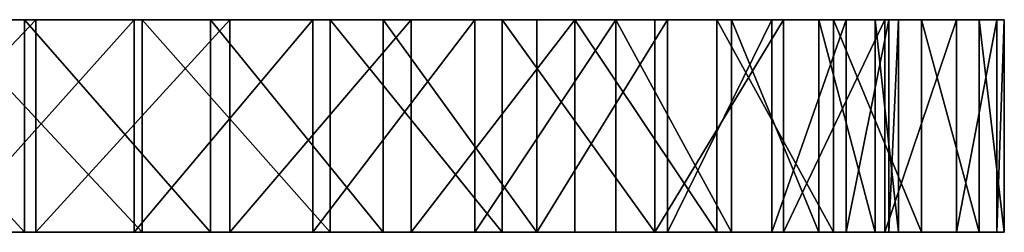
# Model space of a CAD drawing. Extents: x 0.1 to 18.1, y -11 to 0.
# Tile 3 of 3: x 11.1 to 18.1, y -10.4 to -8.9. Entities that reach past the tile are written whole.
import ezdxf

# ---------------------------------------------------------------- set-up
doc = ezdxf.new("R2010")
doc.units = 0
doc.header["$LTSCALE"] = 2.54
doc.layers.get('0').update_dxf_attribs({"color": 13, "linetype": 'CONTINUOUS'})

# ---------------------------------------------------------------- blocks, each defined once
blk = doc.blocks.new('CIRCOLO_LED_XS_STL')
at = {"color": 0}
for p, q in [((9.7866, -8.9499, 0.963), (11.1599, -8.9499, 1.1975)), ((9.7866, -8.9499, 0.963), (11.1599, -8.9499, 1.1975)), ((11.2393, -8.9499, 0.444), (9.8127, -8.9499, 0.2126)), ((11.2393, -8.9499, 0.444), (9.8127, -8.9499, 0.2126)), ((11.9337, -8.9499, 16.928), (10.59, -8.9499, 17.2961)), ((10.59, -8.9499, 18.0577), (11.9912, -8.9499, 17.7032)), ((10.59, -8.9499, 18.0577), (11.9912, -8.9499, 17.7032)), ((11.9337, -8.9499, 16.928), (10.59, -8.9499, 17.2961)), ((11.1599, -8.9499, 1.1975), (12.4742, -8.9499, 1.6596)), ((11.1599, -8.9499, 1.1975), (12.4742, -8.9499, 1.6596)), ((11.1599, -8.9499, 1.1975), (11.1599, -10.4499, 1.1975)), ((11.1599, -8.9499, 1.1975), (11.1599, -10.4499, 1.1975)), ((12.6106, -8.9499, 0.9007), (11.2393, -8.9499, 0.444)), ((11.2393, -8.9499, 0.444), (11.2393, -10.4499, 0.444)), ((12.6106, -8.9499, 0.9007), (11.2393, -8.9499, 0.444)), ((11.2393, -8.9499, 0.444), (11.2393, -10.4499, 0.444)), ((13.1963, -8.9499, 16.3391), (11.9337, -8.9499, 16.928)), ((11.9337, -8.9499, 16.928), (11.9337, -10.4499, 16.928)), ((11.9337, -8.9499, 16.928), (11.9337, -10.4499, 16.928)), ((13.1963, -8.9499, 16.3391), (11.9337, -8.9499, 16.928)), ((11.9912, -8.9499, 17.7032), (13.3175, -8.9499, 17.1289)), ((11.9912, -8.9499, 17.7032), (13.3175, -8.9499, 17.1289)), ((11.9912, -8.9499, 17.7032), (11.9912, -10.4499, 17.7032)), ((11.9912, -8.9499, 17.7032), (11.9912, -10.4499, 17.7032)), ((12.4742, -8.9499, 1.6596), (13.692, -8.9499, 2.3364)), ((12.4742, -8.9499, 1.6596), (13.692, -8.9499, 2.3364)), ((12.4742, -8.9499, 1.6596), (12.4742, -10.4499, 1.6596)), ((12.4742, -8.9499, 1.6596), (12.4742, -10.4499, 1.6596)), ((13.8911, -8.9499, 1.5711), (12.6106, -8.9499, 0.9007)), ((12.6106, -8.9499, 0.9007), (12.6106, -10.4499, 0.9007)), ((13.8911, -8.9499, 1.5711), (12.6106, -8.9499, 0.9007)), ((12.6106, -8.9499, 0.9007), (12.6106, -10.4499, 0.9007)), ((14.3418, -8.9499, 15.5461), (13.1963, -8.9499, 16.3391)), ((13.1963, -8.9499, 16.3391), (13.1963, -10.4499, 16.3391)), ((13.1963, -8.9499, 16.3391), (13.1963, -10.4499, 16.3391)), ((14.3418, -8.9499, 15.5461), (13.1963, -8.9499, 16.3391)), ((13.3175, -8.9499, 17.1289), (14.5348, -8.9499, 16.3497)), ((13.3175, -8.9499, 17.1289), (14.5348, -8.9499, 16.3497)), ((13.3175, -8.9499, 17.1289), (13.3175, -10.4499, 17.1289)), ((13.3175, -8.9499, 17.1289), (13.3175, -10.4499, 17.1289)), ((13.692, -8.9499, 2.3364), (14.7785, -8.9499, 3.2084)), ((13.692, -8.9499, 2.3364), (14.7785, -8.9499, 3.2084)), ((13.692, -8.9499, 2.3364), (13.692, -10.4499, 2.3364)), ((13.692, -8.9499, 2.3364), (13.692, -10.4499, 2.3364)), ((15.0477, -8.9499, 2.4378), (13.8911, -8.9499, 1.5711)), ((13.8911, -8.9499, 1.5711), (13.8911, -10.4499, 1.5711)), ((15.0477, -8.9499, 2.4378), (13.8911, -8.9499, 1.5711)), ((13.8911, -8.9499, 1.5711), (13.8911, -10.4499, 1.5711)), ((15.3375, -8.9499, 14.5717), (14.3418, -8.9499, 15.5461)), ((14.3418, -8.9499, 15.5461), (14.3418, -10.4499, 15.5461)), ((14.3418, -8.9499, 15.5461), (14.3418, -10.4499, 15.5461)), ((15.3375, -8.9499, 14.5717), (14.3418, -8.9499, 15.5461)), ((14.5348, -8.9499, 16.3497), (15.6117, -8.9499, 15.3858)), ((14.5348, -8.9499, 16.3497), (15.6117, -8.9499, 15.3858)), ((14.5348, -8.9499, 16.3497), (14.5348, -10.4499, 16.3497)), ((14.5348, -8.9499, 16.3497), (14.5348, -10.4499, 16.3497)), ((14.7785, -8.9499, 3.2084), (15.7028, -8.9499, 4.2507)), ((14.7785, -8.9499, 3.2084), (15.7028, -8.9499, 4.2507)), ((14.7785, -8.9499, 3.2084), (14.7785, -10.4499, 3.2084)), ((14.7785, -8.9499, 3.2084), (14.7785, -10.4499, 3.2084)), ((16.0507, -8.9499, 3.4784), (15.0477, -8.9499, 2.4378)), ((15.0477, -8.9499, 2.4378), (15.0477, -10.4499, 2.4378)), ((16.0507, -8.9499, 3.4784), (15.0477, -8.9499, 2.4378)), ((15.0477, -8.9499, 2.4378), (15.0477, -10.4499, 2.4378)), ((16.155, -8.9499, 13.4436), (15.3375, -8.9499, 14.5717)), ((15.3375, -8.9499, 14.5717), (15.3375, -10.4499, 14.5717)), ((15.3375, -8.9499, 14.5717), (15.3375, -10.4499, 14.5717)), ((16.155, -8.9499, 13.4436), (15.3375, -8.9499, 14.5717)), ((15.6117, -8.9499, 15.3858), (16.5204, -8.9499, 14.2618)), ((15.6117, -8.9499, 15.3858), (16.5204, -8.9499, 14.2618)), ((15.6117, -8.9499, 15.3858), (15.6117, -10.4499, 15.3858)), ((15.6117, -8.9499, 15.3858), (15.6117, -10.4499, 15.3858)), ((15.7028, -8.9499, 4.2507), (16.4386, -8.9499, 5.4338)), ((15.7028, -8.9499, 4.2507), (16.4386, -8.9499, 5.4338)), ((15.7028, -8.9499, 4.2507), (15.7028, -10.4499, 4.2507)), ((15.7028, -8.9499, 4.2507), (15.7028, -10.4499, 4.2507)), ((16.8742, -8.9499, 4.6662), (16.0507, -8.9499, 3.4784)), ((16.0507, -8.9499, 3.4784), (16.0507, -10.4499, 3.4784)), ((16.8742, -8.9499, 4.6662), (16.0507, -8.9499, 3.4784)), ((16.0507, -8.9499, 3.4784), (16.0507, -10.4499, 3.4784)), ((16.7711, -8.9499, 12.194), (16.155, -8.9499, 13.4436)), ((16.155, -8.9499, 13.4436), (16.155, -10.4499, 13.4436)), ((16.155, -8.9499, 13.4436), (16.155, -10.4499, 13.4436)), ((16.7711, -8.9499, 12.194), (16.155, -8.9499, 13.4436)), ((16.4386, -8.9499, 5.4338), (16.9648, -8.9499, 6.7238)), ((16.4386, -8.9499, 5.4338), (16.9648, -8.9499, 6.7238)), ((16.4386, -8.9499, 5.4338), (16.4386, -10.4499, 5.4338)), ((16.4386, -8.9499, 5.4338), (16.4386, -10.4499, 5.4338)), ((16.5204, -8.9499, 14.2618), (17.2375, -8.9499, 13.0069)), ((16.5204, -8.9499, 14.2618), (17.2375, -8.9499, 13.0069)), ((16.5204, -8.9499, 14.2618), (16.5204, -10.4499, 14.2618)), ((16.5204, -8.9499, 14.2618), (16.5204, -10.4499, 14.2618)), ((17.1682, -8.9499, 10.8586), (16.7711, -8.9499, 12.194)), ((16.7711, -8.9499, 12.194), (16.7711, -10.4499, 12.194)), ((16.7711, -8.9499, 12.194), (16.7711, -10.4499, 12.194)), ((17.1682, -8.9499, 10.8586), (16.7711, -8.9499, 12.194)), ((17.4969, -8.9499, 5.9705), (16.8742, -8.9499, 4.6662)), ((16.8742, -8.9499, 4.6662), (16.8742, -10.4499, 4.6662)), ((17.4969, -8.9499, 5.9705), (16.8742, -8.9499, 4.6662)), ((16.8742, -8.9499, 4.6662), (16.8742, -10.4499, 4.6662)), ((16.9648, -8.9499, 6.7238), (17.2664, -8.9499, 8.0839)), ((16.9648, -8.9499, 6.7238), (17.2664, -8.9499, 8.0839)), ((16.9648, -8.9499, 6.7238), (16.9648, -10.4499, 6.7238)), ((16.9648, -8.9499, 6.7238), (16.9648, -10.4499, 6.7238)), ((17.3348, -8.9499, 9.4754), (17.1682, -8.9499, 10.8586)), ((17.1682, -8.9499, 10.8586), (17.1682, -10.4499, 10.8586)), ((17.1682, -8.9499, 10.8586), (17.1682, -10.4499, 10.8586)), ((17.3348, -8.9499, 9.4754), (17.1682, -8.9499, 10.8586)), ((17.2375, -8.9499, 13.0069), (17.7445, -8.9499, 11.6534)), ((17.2375, -8.9499, 13.0069), (17.7445, -8.9499, 11.6534)), ((17.2375, -8.9499, 13.0069), (17.2375, -10.4499, 13.0069)), ((17.2375, -8.9499, 13.0069), (17.2375, -10.4499, 13.0069)), ((17.2664, -8.9499, 8.0839), (17.3348, -8.9499, 9.4754)), ((17.2664, -8.9499, 8.0839), (17.3348, -8.9499, 9.4754)), ((17.2664, -8.9499, 8.0839), (17.2664, -10.4499, 8.0839)), ((17.2664, -8.9499, 8.0839), (17.2664, -10.4499, 8.0839)), ((17.3348, -8.9499, 9.4754), (17.3348, -10.4499, 9.4754)), ((17.3348, -8.9499, 9.4754), (17.3348, -10.4499, 9.4754)), ((17.9028, -8.9499, 7.3577), (17.4969, -8.9499, 5.9705)), ((17.4969, -8.9499, 5.9705), (17.4969, -10.4499, 5.9705)), ((17.9028, -8.9499, 7.3577), (17.4969, -8.9499, 5.9705)), ((17.4969, -8.9499, 5.9705), (17.4969, -10.4499, 5.9705)), ((17.7445, -8.9499, 11.6534), (18.0282, -8.9499, 10.2362)), ((17.7445, -8.9499, 11.6534), (18.0282, -8.9499, 10.2362)), ((17.7445, -8.9499, 11.6534), (17.7445, -10.4499, 11.6534)), ((17.7445, -8.9499, 11.6534), (17.7445, -10.4499, 11.6534)), ((18.0815, -8.9499, 8.7919), (17.9028, -8.9499, 7.3577)), ((17.9028, -8.9499, 7.3577), (17.9028, -10.4499, 7.3577)), ((18.0815, -8.9499, 8.7919), (17.9028, -8.9499, 7.3577)), ((17.9028, -8.9499, 7.3577), (17.9028, -10.4499, 7.3577)), ((18.0282, -8.9499, 10.2362), (18.0815, -8.9499, 8.7919)), ((18.0282, -8.9499, 10.2362), (18.0815, -8.9499, 8.7919)), ((18.0282, -8.9499, 10.2362), (18.0282, -10.4499, 10.2362)), ((18.0282, -8.9499, 10.2362), (18.0282, -10.4499, 10.2362)), ((18.0815, -8.9499, 8.7919), (18.0815, -10.4499, 8.7919)), ((18.0815, -8.9499, 8.7919), (18.0815, -10.4499, 8.7919)), ((11.1599, -10.4499, 1.1975), (9.7866, -10.4499, 0.963)), ((11.1599, -10.4499, 1.1975), (9.7866, -10.4499, 0.963)), ((9.8127, -10.4499, 0.2126), (11.2393, -10.4499, 0.444)), ((9.8127, -10.4499, 0.2126), (11.2393, -10.4499, 0.444)), ((11.9912, -10.4499, 17.7032), (10.59, -10.4499, 18.0577)), ((10.59, -10.4499, 17.2961), (11.9337, -10.4499, 16.928)), ((11.9912, -10.4499, 17.7032), (10.59, -10.4499, 18.0577)), ((10.59, -10.4499, 17.2961), (11.9337, -10.4499, 16.928)), ((12.4742, -10.4499, 1.6596), (11.1599, -10.4499, 1.1975)), ((12.4742, -10.4499, 1.6596), (11.1599, -10.4499, 1.1975)), ((11.2393, -10.4499, 0.444), (12.6106, -10.4499, 0.9007)), ((11.2393, -10.4499, 0.444), (12.6106, -10.4499, 0.9007)), ((11.9337, -10.4499, 16.928), (13.1963, -10.4499, 16.3391)), ((11.9337, -10.4499, 16.928), (13.1963, -10.4499, 16.3391)), ((13.3175, -10.4499, 17.1289), (11.9912, -10.4499, 17.7032)), ((13.3175, -10.4499, 17.1289), (11.9912, -10.4499, 17.7032)), ((13.692, -10.4499, 2.3364), (12.4742, -10.4499, 1.6596)), ((13.692, -10.4499, 2.3364), (12.4742, -10.4499, 1.6596)), ((12.6106, -10.4499, 0.9007), (13.8911, -10.4499, 1.5711)), ((12.6106, -10.4499, 0.9007), (13.8911, -10.4499, 1.5711)), ((13.1963, -10.4499, 16.3391), (14.3418, -10.4499, 15.5461)), ((13.1963, -10.4499, 16.3391), (14.3418, -10.4499, 15.5461)), ((14.5348, -10.4499, 16.3497), (13.3175, -10.4499, 17.1289)), ((14.5348, -10.4499, 16.3497), (13.3175, -10.4499, 17.1289)), ((14.7785, -10.4499, 3.2084), (13.692, -10.4499, 2.3364)), ((14.7785, -10.4499, 3.2084), (13.692, -10.4499, 2.3364)), ((13.8911, -10.4499, 1.5711), (15.0477, -10.4499, 2.4378)), ((13.8911, -10.4499, 1.5711), (15.0477, -10.4499, 2.4378)), ((14.3418, -10.4499, 15.5461), (15.3375, -10.4499, 14.5717)), ((14.3418, -10.4499, 15.5461), (15.3375, -10.4499, 14.5717)), ((15.6117, -10.4499, 15.3858), (14.5348, -10.4499, 16.3497)), ((15.6117, -10.4499, 15.3858), (14.5348, -10.4499, 16.3497)), ((15.7028, -10.4499, 4.2507), (14.7785, -10.4499, 3.2084)), ((15.7028, -10.4499, 4.2507), (14.7785, -10.4499, 3.2084)), ((15.0477, -10.4499, 2.4378), (16.0507, -10.4499, 3.4784)), ((15.0477, -10.4499, 2.4378), (16.0507, -10.4499, 3.4784)), ((15.3375, -10.4499, 14.5717), (16.155, -10.4499, 13.4436)), ((15.3375, -10.4499, 14.5717), (16.155, -10.4499, 13.4436)), ((16.5204, -10.4499, 14.2618), (15.6117, -10.4499, 15.3858)), ((16.5204, -10.4499, 14.2618), (15.6117, -10.4499, 15.3858)), ((16.4386, -10.4499, 5.4338), (15.7028, -10.4499, 4.2507)), ((16.4386, -10.4499, 5.4338), (15.7028, -10.4499, 4.2507)), ((16.0507, -10.4499, 3.4784), (16.8742, -10.4499, 4.6662)), ((16.0507, -10.4499, 3.4784), (16.8742, -10.4499, 4.6662)), ((16.155, -10.4499, 13.4436), (16.7711, -10.4499, 12.194)), ((16.155, -10.4499, 13.4436), (16.7711, -10.4499, 12.194)), ((16.9648, -10.4499, 6.7238), (16.4386, -10.4499, 5.4338)), ((16.9648, -10.4499, 6.7238), (16.4386, -10.4499, 5.4338)), ((17.2375, -10.4499, 13.0069), (16.5204, -10.4499, 14.2618)), ((17.2375, -10.4499, 13.0069), (16.5204, -10.4499, 14.2618)), ((16.7711, -10.4499, 12.194), (17.1682, -10.4499, 10.8586)), ((16.7711, -10.4499, 12.194), (17.1682, -10.4499, 10.8586)), ((16.8742, -10.4499, 4.6662), (17.4969, -10.4499, 5.9705)), ((16.8742, -10.4499, 4.6662), (17.4969, -10.4499, 5.9705)), ((17.2664, -10.4499, 8.0839), (16.9648, -10.4499, 6.7238)), ((17.2664, -10.4499, 8.0839), (16.9648, -10.4499, 6.7238)), ((17.1682, -10.4499, 10.8586), (17.3348, -10.4499, 9.4754)), ((17.1682, -10.4499, 10.8586), (17.3348, -10.4499, 9.4754)), ((17.7445, -10.4499, 11.6534), (17.2375, -10.4499, 13.0069)), ((17.7445, -10.4499, 11.6534), (17.2375, -10.4499, 13.0069)), ((17.3348, -10.4499, 9.4754), (17.2664, -10.4499, 8.0839)), ((17.3348, -10.4499, 9.4754), (17.2664, -10.4499, 8.0839)), ((17.4969, -10.4499, 5.9705), (17.9028, -10.4499, 7.3577)), ((17.4969, -10.4499, 5.9705), (17.9028, -10.4499, 7.3577)), ((18.0282, -10.4499, 10.2362), (17.7445, -10.4499, 11.6534)), ((18.0282, -10.4499, 10.2362), (17.7445, -10.4499, 11.6534)), ((17.9028, -10.4499, 7.3577), (18.0815, -10.4499, 8.7919)), ((17.9028, -10.4499, 7.3577), (18.0815, -10.4499, 8.7919)), ((18.0815, -10.4499, 8.7919), (18.0282, -10.4499, 10.2362)), ((18.0815, -10.4499, 8.7919), (18.0282, -10.4499, 10.2362))]:
    blk.add_line(p, q, dxfattribs=at)
mesh = blk.add_polyface(dxfattribs=at)
corners = [(6.9407, -8.9499, 0.444), (9.8127, -8.9499, 0.2126), (8.3673, -8.9499, 0.2126), (11.2393, -8.9499, 0.444), (5.5694, -8.9499, 0.9007), (12.6106, -8.9499, 0.9007), (8.3934, -8.9499, 0.963), (4.2889, -8.9499, 1.5711), (7.0201, -8.9499, 1.1975), (5.7058, -8.9499, 1.6596), (3.1323, -8.9499, 2.4378), (4.488, -8.9499, 2.3364), (3.4015, -8.9499, 3.2084), (2.1293, -8.9499, 3.4784), (2.4772, -8.9499, 4.2507), (1.3058, -8.9499, 4.6662), (1.7414, -8.9499, 5.4338), (0.6831, -8.9499, 5.9705), (1.2152, -8.9499, 6.7238), (0.2772, -8.9499, 7.3577), (0.9136, -8.9499, 8.0839), (0.0985, -8.9499, 8.7919), (0.8452, -8.9499, 9.4754), (0.1518, -8.9499, 10.2362), (1.0118, -8.9499, 10.8586), (0.4355, -8.9499, 11.6534), (1.4089, -8.9499, 12.194), (0.9425, -8.9499, 13.0069), (2.025, -8.9499, 13.4436), (1.6596, -8.9499, 14.2618), (2.8425, -8.9499, 14.5717), (2.5683, -8.9499, 15.3858), (3.8382, -8.9499, 15.5461), (3.6452, -8.9499, 16.3497), (4.9837, -8.9499, 16.3391), (6.2463, -8.9499, 16.928), (4.8625, -8.9499, 17.1289), (7.59, -8.9499, 17.2961), (6.1888, -8.9499, 17.7032), (7.59, -8.9499, 18.0577), (9.7866, -8.9499, 0.963), (13.8911, -8.9499, 1.5711), (11.1599, -8.9499, 1.1975), (12.4742, -8.9499, 1.6596), (15.0477, -8.9499, 2.4378), (13.692, -8.9499, 2.3364), (14.7785, -8.9499, 3.2084), (16.0507, -8.9499, 3.4784), (15.7028, -8.9499, 4.2507), (16.8742, -8.9499, 4.6662), (16.4386, -8.9499, 5.4338), (17.4969, -8.9499, 5.9705), (16.9648, -8.9499, 6.7238), (17.9028, -8.9499, 7.3577), (17.2664, -8.9499, 8.0839), (18.0815, -8.9499, 8.7919), (17.3348, -8.9499, 9.4754), (18.0282, -8.9499, 10.2362), (17.1682, -8.9499, 10.8586), (17.7445, -8.9499, 11.6534), (16.7711, -8.9499, 12.194), (17.2375, -8.9499, 13.0069), (16.155, -8.9499, 13.4436), (16.5204, -8.9499, 14.2618), (15.3375, -8.9499, 14.5717), (15.6117, -8.9499, 15.3858), (14.3418, -8.9499, 15.5461), (14.5348, -8.9499, 16.3497), (13.1963, -8.9499, 16.3391), (11.9337, -8.9499, 16.928), (13.3175, -8.9499, 17.1289), (10.59, -8.9499, 17.2961), (11.9912, -8.9499, 17.7032), (10.59, -8.9499, 18.0577)]
mesh.append_faces([[corners[k] for k in face] for face in [(0, 1, 2), (37, 38, 39), (72, 71, 73)]], dxfattribs={"vtx0": -1, "color": 0})
mesh.append_faces([[corners[k] for k in face] for face in [(1, 0, 3), (3, 4, 5), (6, 7, 8), (8, 7, 9), (9, 10, 11), (11, 10, 12), (12, 13, 14), (14, 15, 16), (16, 17, 18), (18, 19, 20), (20, 21, 22), (22, 23, 24), (24, 25, 26), (26, 27, 28), (28, 29, 30), (30, 31, 32), (32, 33, 34), (34, 33, 35), (35, 36, 37), (5, 40, 41), (40, 5, 6), (41, 43, 44), (44, 46, 47), (47, 48, 49), (49, 50, 51), (51, 52, 53), (53, 54, 55), (55, 56, 57), (57, 58, 59), (59, 60, 61), (61, 62, 63), (63, 64, 65), (65, 66, 67), (67, 69, 70), (70, 71, 72)]], dxfattribs={"vtx0": -1, "vtx1": -1, "color": 0})
mesh.append_faces([[corners[k] for k in face] for face in [(5, 4, 6)]], dxfattribs={"vtx0": -1, "vtx1": -1, "vtx2": -1, "color": 0})
mesh.append_faces([[corners[k] for k in face] for face in [(3, 0, 4), (6, 4, 7), (9, 7, 10), (12, 10, 13), (14, 13, 15), (16, 15, 17), (18, 17, 19), (20, 19, 21), (22, 21, 23), (24, 23, 25), (26, 25, 27), (28, 27, 29), (30, 29, 31), (32, 31, 33), (35, 33, 36), (37, 36, 38), (41, 40, 42), (41, 42, 43), (44, 43, 45), (44, 45, 46), (47, 46, 48), (49, 48, 50), (51, 50, 52), (53, 52, 54), (55, 54, 56), (57, 56, 58), (59, 58, 60), (61, 60, 62), (63, 62, 64), (65, 64, 66), (67, 66, 68), (67, 68, 69), (70, 69, 71)]], dxfattribs={"vtx0": -1, "vtx2": -1, "color": 0})
at = {"color": 7}
mesh = blk.add_polyface(dxfattribs=at)
corners = [(11.1599, -10.4499, 1.1975), (9.7866, -8.9499, 0.963), (9.7866, -10.4499, 0.963), (11.1599, -8.9499, 1.1975)]
mesh.append_faces([[corners[k] for k in face] for face in [(0, 1, 2), (1, 0, 3)]], dxfattribs={"vtx0": -1, "color": 7})
at = {"color": 0}
mesh = blk.add_polyface(dxfattribs=at)
corners = [(11.2393, -8.9499, 0.444), (9.8127, -10.4499, 0.2126), (9.8127, -8.9499, 0.2126), (11.2393, -10.4499, 0.444)]
mesh.append_faces([[corners[k] for k in face] for face in [(0, 1, 2), (1, 0, 3)]], dxfattribs={"vtx0": -1, "color": 0})
mesh = blk.add_polyface(dxfattribs=at)
corners = [(11.9912, -10.4499, 17.7032), (10.59, -8.9499, 18.0577), (10.59, -10.4499, 18.0577), (11.9912, -8.9499, 17.7032)]
mesh.append_faces([[corners[k] for k in face] for face in [(0, 1, 2), (1, 0, 3)]], dxfattribs={"vtx0": -1, "color": 0})
at = {"color": 7}
mesh = blk.add_polyface(dxfattribs=at)
corners = [(11.9337, -8.9499, 16.928), (10.59, -10.4499, 17.2961), (10.59, -8.9499, 17.2961), (11.9337, -10.4499, 16.928)]
mesh.append_faces([[corners[k] for k in face] for face in [(0, 1, 2), (1, 0, 3)]], dxfattribs={"vtx0": -1, "color": 7})
mesh = blk.add_polyface(dxfattribs=at)
corners = [(12.4742, -10.4499, 1.6596), (11.1599, -8.9499, 1.1975), (11.1599, -10.4499, 1.1975), (12.4742, -8.9499, 1.6596)]
mesh.append_faces([[corners[k] for k in face] for face in [(0, 1, 2), (1, 0, 3)]], dxfattribs={"vtx0": -1, "color": 7})
at = {"color": 0}
mesh = blk.add_polyface(dxfattribs=at)
corners = [(12.6106, -8.9499, 0.9007), (11.2393, -10.4499, 0.444), (11.2393, -8.9499, 0.444), (12.6106, -10.4499, 0.9007)]
mesh.append_faces([[corners[k] for k in face] for face in [(0, 1, 2), (1, 0, 3)]], dxfattribs={"vtx0": -1, "color": 0})
at = {"color": 7}
mesh = blk.add_polyface(dxfattribs=at)
corners = [(13.1963, -8.9499, 16.3391), (11.9337, -10.4499, 16.928), (11.9337, -8.9499, 16.928), (13.1963, -10.4499, 16.3391)]
mesh.append_faces([[corners[k] for k in face] for face in [(0, 1, 2), (1, 0, 3)]], dxfattribs={"vtx0": -1, "color": 7})
at = {"color": 0}
mesh = blk.add_polyface(dxfattribs=at)
corners = [(13.3175, -10.4499, 17.1289), (11.9912, -8.9499, 17.7032), (11.9912, -10.4499, 17.7032), (13.3175, -8.9499, 17.1289)]
mesh.append_faces([[corners[k] for k in face] for face in [(0, 1, 2), (1, 0, 3)]], dxfattribs={"vtx0": -1, "color": 0})
at = {"color": 7}
mesh = blk.add_polyface(dxfattribs=at)
corners = [(13.692, -10.4499, 2.3364), (12.4742, -8.9499, 1.6596), (12.4742, -10.4499, 1.6596), (13.692, -8.9499, 2.3364)]
mesh.append_faces([[corners[k] for k in face] for face in [(0, 1, 2), (1, 0, 3)]], dxfattribs={"vtx0": -1, "color": 7})
at = {"color": 0}
mesh = blk.add_polyface(dxfattribs=at)
corners = [(13.8911, -8.9499, 1.5711), (12.6106, -10.4499, 0.9007), (12.6106, -8.9499, 0.9007), (13.8911, -10.4499, 1.5711)]
mesh.append_faces([[corners[k] for k in face] for face in [(0, 1, 2), (1, 0, 3)]], dxfattribs={"vtx0": -1, "color": 0})
at = {"color": 7}
mesh = blk.add_polyface(dxfattribs=at)
corners = [(14.3418, -8.9499, 15.5461), (13.1963, -10.4499, 16.3391), (13.1963, -8.9499, 16.3391), (14.3418, -10.4499, 15.5461)]
mesh.append_faces([[corners[k] for k in face] for face in [(0, 1, 2), (1, 0, 3)]], dxfattribs={"vtx0": -1, "color": 7})
at = {"color": 0}
mesh = blk.add_polyface(dxfattribs=at)
corners = [(14.5348, -10.4499, 16.3497), (13.3175, -8.9499, 17.1289), (13.3175, -10.4499, 17.1289), (14.5348, -8.9499, 16.3497)]
mesh.append_faces([[corners[k] for k in face] for face in [(0, 1, 2), (1, 0, 3)]], dxfattribs={"vtx0": -1, "color": 0})
at = {"color": 7}
mesh = blk.add_polyface(dxfattribs=at)
corners = [(14.7785, -10.4499, 3.2084), (13.692, -8.9499, 2.3364), (13.692, -10.4499, 2.3364), (14.7785, -8.9499, 3.2084)]
mesh.append_faces([[corners[k] for k in face] for face in [(0, 1, 2), (1, 0, 3)]], dxfattribs={"vtx0": -1, "color": 7})
at = {"color": 0}
mesh = blk.add_polyface(dxfattribs=at)
corners = [(15.0477, -8.9499, 2.4378), (13.8911, -10.4499, 1.5711), (13.8911, -8.9499, 1.5711), (15.0477, -10.4499, 2.4378)]
mesh.append_faces([[corners[k] for k in face] for face in [(0, 1, 2), (1, 0, 3)]], dxfattribs={"vtx0": -1, "color": 0})
at = {"color": 7}
mesh = blk.add_polyface(dxfattribs=at)
corners = [(15.3375, -8.9499, 14.5717), (14.3418, -10.4499, 15.5461), (14.3418, -8.9499, 15.5461), (15.3375, -10.4499, 14.5717)]
mesh.append_faces([[corners[k] for k in face] for face in [(0, 1, 2), (1, 0, 3)]], dxfattribs={"vtx0": -1, "color": 7})
at = {"color": 0}
mesh = blk.add_polyface(dxfattribs=at)
corners = [(15.6117, -10.4499, 15.3858), (14.5348, -8.9499, 16.3497), (14.5348, -10.4499, 16.3497), (15.6117, -8.9499, 15.3858)]
mesh.append_faces([[corners[k] for k in face] for face in [(0, 1, 2), (1, 0, 3)]], dxfattribs={"vtx0": -1, "color": 0})
at = {"color": 7}
mesh = blk.add_polyface(dxfattribs=at)
corners = [(15.7028, -8.9499, 4.2507), (14.7785, -10.4499, 3.2084), (15.7028, -10.4499, 4.2507), (14.7785, -8.9499, 3.2084)]
mesh.append_faces([[corners[k] for k in face] for face in [(0, 1, 2), (1, 0, 3)]], dxfattribs={"vtx0": -1, "color": 7})
at = {"color": 0}
mesh = blk.add_polyface(dxfattribs=at)
corners = [(15.0477, -8.9499, 2.4378), (16.0507, -10.4499, 3.4784), (15.0477, -10.4499, 2.4378), (16.0507, -8.9499, 3.4784)]
mesh.append_faces([[corners[k] for k in face] for face in [(0, 1, 2), (1, 0, 3)]], dxfattribs={"vtx0": -1, "color": 0})
at = {"color": 7}
mesh = blk.add_polyface(dxfattribs=at)
corners = [(15.3375, -8.9499, 14.5717), (16.155, -10.4499, 13.4436), (15.3375, -10.4499, 14.5717), (16.155, -8.9499, 13.4436)]
mesh.append_faces([[corners[k] for k in face] for face in [(0, 1, 2), (1, 0, 3)]], dxfattribs={"vtx0": -1, "color": 7})
at = {"color": 0}
mesh = blk.add_polyface(dxfattribs=at)
corners = [(16.5204, -8.9499, 14.2618), (15.6117, -10.4499, 15.3858), (16.5204, -10.4499, 14.2618), (15.6117, -8.9499, 15.3858)]
mesh.append_faces([[corners[k] for k in face] for face in [(0, 1, 2), (1, 0, 3)]], dxfattribs={"vtx0": -1, "color": 0})
at = {"color": 7}
mesh = blk.add_polyface(dxfattribs=at)
corners = [(16.4386, -8.9499, 5.4338), (15.7028, -10.4499, 4.2507), (16.4386, -10.4499, 5.4338), (15.7028, -8.9499, 4.2507)]
mesh.append_faces([[corners[k] for k in face] for face in [(0, 1, 2), (1, 0, 3)]], dxfattribs={"vtx0": -1, "color": 7})
at = {"color": 0}
mesh = blk.add_polyface(dxfattribs=at)
corners = [(16.0507, -8.9499, 3.4784), (16.8742, -10.4499, 4.6662), (16.0507, -10.4499, 3.4784), (16.8742, -8.9499, 4.6662)]
mesh.append_faces([[corners[k] for k in face] for face in [(0, 1, 2), (1, 0, 3)]], dxfattribs={"vtx0": -1, "color": 0})
at = {"color": 7}
mesh = blk.add_polyface(dxfattribs=at)
corners = [(16.155, -8.9499, 13.4436), (16.7711, -10.4499, 12.194), (16.155, -10.4499, 13.4436), (16.7711, -8.9499, 12.194)]
mesh.append_faces([[corners[k] for k in face] for face in [(0, 1, 2), (1, 0, 3)]], dxfattribs={"vtx0": -1, "color": 7})
mesh = blk.add_polyface(dxfattribs=at)
corners = [(16.9648, -8.9499, 6.7238), (16.4386, -10.4499, 5.4338), (16.9648, -10.4499, 6.7238), (16.4386, -8.9499, 5.4338)]
mesh.append_faces([[corners[k] for k in face] for face in [(0, 1, 2), (1, 0, 3)]], dxfattribs={"vtx0": -1, "color": 7})
at = {"color": 0}
mesh = blk.add_polyface(dxfattribs=at)
corners = [(17.2375, -8.9499, 13.0069), (16.5204, -10.4499, 14.2618), (17.2375, -10.4499, 13.0069), (16.5204, -8.9499, 14.2618)]
mesh.append_faces([[corners[k] for k in face] for face in [(0, 1, 2), (1, 0, 3)]], dxfattribs={"vtx0": -1, "color": 0})
at = {"color": 7}
mesh = blk.add_polyface(dxfattribs=at)
corners = [(16.7711, -8.9499, 12.194), (17.1682, -10.4499, 10.8586), (16.7711, -10.4499, 12.194), (17.1682, -8.9499, 10.8586)]
mesh.append_faces([[corners[k] for k in face] for face in [(0, 1, 2), (1, 0, 3)]], dxfattribs={"vtx0": -1, "color": 7})
at = {"color": 0}
mesh = blk.add_polyface(dxfattribs=at)
corners = [(16.8742, -8.9499, 4.6662), (17.4969, -10.4499, 5.9705), (16.8742, -10.4499, 4.6662), (17.4969, -8.9499, 5.9705)]
mesh.append_faces([[corners[k] for k in face] for face in [(0, 1, 2), (1, 0, 3)]], dxfattribs={"vtx0": -1, "color": 0})
at = {"color": 7}
mesh = blk.add_polyface(dxfattribs=at)
corners = [(17.2664, -8.9499, 8.0839), (16.9648, -10.4499, 6.7238), (17.2664, -10.4499, 8.0839), (16.9648, -8.9499, 6.7238)]
mesh.append_faces([[corners[k] for k in face] for face in [(0, 1, 2), (1, 0, 3)]], dxfattribs={"vtx0": -1, "color": 7})
mesh = blk.add_polyface(dxfattribs=at)
corners = [(17.1682, -8.9499, 10.8586), (17.3348, -10.4499, 9.4754), (17.1682, -10.4499, 10.8586), (17.3348, -8.9499, 9.4754)]
mesh.append_faces([[corners[k] for k in face] for face in [(0, 1, 2), (1, 0, 3)]], dxfattribs={"vtx0": -1, "color": 7})
at = {"color": 0}
mesh = blk.add_polyface(dxfattribs=at)
corners = [(17.7445, -8.9499, 11.6534), (17.2375, -10.4499, 13.0069), (17.7445, -10.4499, 11.6534), (17.2375, -8.9499, 13.0069)]
mesh.append_faces([[corners[k] for k in face] for face in [(0, 1, 2), (1, 0, 3)]], dxfattribs={"vtx0": -1, "color": 0})
at = {"color": 7}
mesh = blk.add_polyface(dxfattribs=at)
corners = [(17.3348, -8.9499, 9.4754), (17.2664, -10.4499, 8.0839), (17.3348, -10.4499, 9.4754), (17.2664, -8.9499, 8.0839)]
mesh.append_faces([[corners[k] for k in face] for face in [(0, 1, 2), (1, 0, 3)]], dxfattribs={"vtx0": -1, "color": 7})
at = {"color": 0}
mesh = blk.add_polyface(dxfattribs=at)
corners = [(17.4969, -8.9499, 5.9705), (17.9028, -10.4499, 7.3577), (17.4969, -10.4499, 5.9705), (17.9028, -8.9499, 7.3577)]
mesh.append_faces([[corners[k] for k in face] for face in [(0, 1, 2), (1, 0, 3)]], dxfattribs={"vtx0": -1, "color": 0})
mesh = blk.add_polyface(dxfattribs=at)
corners = [(18.0282, -8.9499, 10.2362), (17.7445, -10.4499, 11.6534), (18.0282, -10.4499, 10.2362), (17.7445, -8.9499, 11.6534)]
mesh.append_faces([[corners[k] for k in face] for face in [(0, 1, 2), (1, 0, 3)]], dxfattribs={"vtx0": -1, "color": 0})
mesh = blk.add_polyface(dxfattribs=at)
corners = [(17.9028, -8.9499, 7.3577), (18.0815, -10.4499, 8.7919), (17.9028, -10.4499, 7.3577), (18.0815, -8.9499, 8.7919)]
mesh.append_faces([[corners[k] for k in face] for face in [(0, 1, 2), (1, 0, 3)]], dxfattribs={"vtx0": -1, "color": 0})
mesh = blk.add_polyface(dxfattribs=at)
corners = [(18.0815, -8.9499, 8.7919), (18.0282, -10.4499, 10.2362), (18.0815, -10.4499, 8.7919), (18.0282, -8.9499, 10.2362)]
mesh.append_faces([[corners[k] for k in face] for face in [(0, 1, 2), (1, 0, 3)]], dxfattribs={"vtx0": -1, "color": 0})
mesh = blk.add_polyface(dxfattribs=at)
corners = [(11.2393, -10.4499, 0.444), (8.3673, -10.4499, 0.2126), (9.8127, -10.4499, 0.2126), (6.9407, -10.4499, 0.444), (12.6106, -10.4499, 0.9007), (5.5694, -10.4499, 0.9007), (9.7866, -10.4499, 0.963), (13.8911, -10.4499, 1.5711), (11.1599, -10.4499, 1.1975), (12.4742, -10.4499, 1.6596), (15.0477, -10.4499, 2.4378), (13.692, -10.4499, 2.3364), (14.7785, -10.4499, 3.2084), (16.0507, -10.4499, 3.4784), (15.7028, -10.4499, 4.2507), (16.8742, -10.4499, 4.6662), (16.4386, -10.4499, 5.4338), (17.4969, -10.4499, 5.9705), (16.9648, -10.4499, 6.7238), (17.9028, -10.4499, 7.3577), (17.2664, -10.4499, 8.0839), (18.0815, -10.4499, 8.7919), (17.3348, -10.4499, 9.4754), (18.0282, -10.4499, 10.2362), (17.1682, -10.4499, 10.8586), (17.7445, -10.4499, 11.6534), (16.7711, -10.4499, 12.194), (17.2375, -10.4499, 13.0069), (16.155, -10.4499, 13.4436), (16.5204, -10.4499, 14.2618), (15.3375, -10.4499, 14.5717), (15.6117, -10.4499, 15.3858), (14.3418, -10.4499, 15.5461), (14.5348, -10.4499, 16.3497), (13.1963, -10.4499, 16.3391), (11.9337, -10.4499, 16.928), (13.3175, -10.4499, 17.1289), (10.59, -10.4499, 17.2961), (11.9912, -10.4499, 17.7032), (10.59, -10.4499, 18.0577), (8.3934, -10.4499, 0.963), (4.2889, -10.4499, 1.5711), (7.0201, -10.4499, 1.1975), (5.7058, -10.4499, 1.6596), (3.1323, -10.4499, 2.4378), (4.488, -10.4499, 2.3364), (3.4015, -10.4499, 3.2084), (2.1293, -10.4499, 3.4784), (2.4772, -10.4499, 4.2507), (1.3058, -10.4499, 4.6662), (1.7414, -10.4499, 5.4338), (0.6831, -10.4499, 5.9705), (1.2152, -10.4499, 6.7238), (0.2772, -10.4499, 7.3577), (0.9136, -10.4499, 8.0839), (0.0985, -10.4499, 8.7919), (0.8452, -10.4499, 9.4754), (0.1518, -10.4499, 10.2362), (1.0118, -10.4499, 10.8586), (0.4355, -10.4499, 11.6534), (1.4089, -10.4499, 12.194), (0.9425, -10.4499, 13.0069), (2.025, -10.4499, 13.4436), (1.6596, -10.4499, 14.2618), (2.8425, -10.4499, 14.5717), (2.5683, -10.4499, 15.3858), (3.8382, -10.4499, 15.5461), (3.6452, -10.4499, 16.3497), (4.9837, -10.4499, 16.3391), (6.2463, -10.4499, 16.928), (4.8625, -10.4499, 17.1289), (7.59, -10.4499, 17.2961), (6.1888, -10.4499, 17.7032), (7.59, -10.4499, 18.0577)]
mesh.append_faces([[corners[k] for k in face] for face in [(0, 1, 2), (37, 38, 39), (72, 71, 73)]], dxfattribs={"vtx0": -1, "color": 0})
mesh.append_faces([[corners[k] for k in face] for face in [(1, 0, 3), (3, 4, 5), (6, 7, 8), (8, 7, 9), (9, 10, 11), (11, 10, 12), (12, 13, 14), (14, 15, 16), (16, 17, 18), (18, 19, 20), (20, 21, 22), (22, 23, 24), (24, 25, 26), (26, 27, 28), (28, 29, 30), (30, 31, 32), (32, 33, 34), (34, 33, 35), (35, 36, 37), (5, 40, 41), (40, 5, 6), (41, 43, 44), (44, 46, 47), (47, 48, 49), (49, 50, 51), (51, 52, 53), (53, 54, 55), (55, 56, 57), (57, 58, 59), (59, 60, 61), (61, 62, 63), (63, 64, 65), (65, 66, 67), (67, 69, 70), (70, 71, 72)]], dxfattribs={"vtx0": -1, "vtx1": -1, "color": 0})
mesh.append_faces([[corners[k] for k in face] for face in [(5, 4, 6)]], dxfattribs={"vtx0": -1, "vtx1": -1, "vtx2": -1, "color": 0})
mesh.append_faces([[corners[k] for k in face] for face in [(3, 0, 4), (6, 4, 7), (9, 7, 10), (12, 10, 13), (14, 13, 15), (16, 15, 17), (18, 17, 19), (20, 19, 21), (22, 21, 23), (24, 23, 25), (26, 25, 27), (28, 27, 29), (30, 29, 31), (32, 31, 33), (35, 33, 36), (37, 36, 38), (41, 40, 42), (41, 42, 43), (44, 43, 45), (44, 45, 46), (47, 46, 48), (49, 48, 50), (51, 50, 52), (53, 52, 54), (55, 54, 56), (57, 56, 58), (59, 58, 60), (61, 60, 62), (63, 62, 64), (65, 64, 66), (67, 66, 68), (67, 68, 69), (70, 69, 71)]], dxfattribs={"vtx0": -1, "vtx2": -1, "color": 0})

msp = doc.modelspace()

# ---------------------------------------------------------------- block references
at = {"color": 250}
msp.add_blockref('CIRCOLO_LED_XS_STL', (0, 0), dxfattribs=at)

doc.saveas('drawing.dxf')
